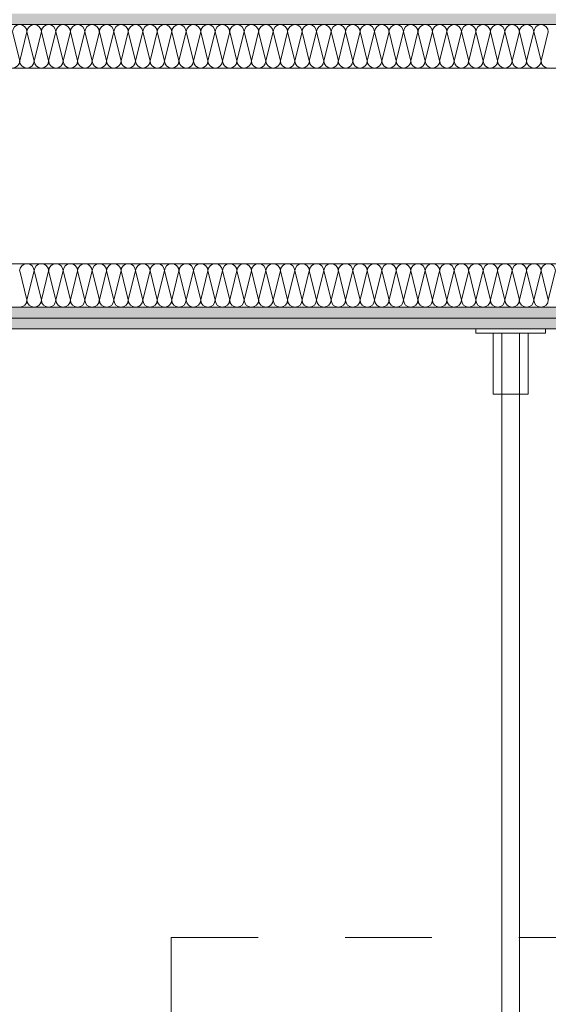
# Model space of a CAD drawing. Header units: metres. Extents: x -3.5 to 65.3, y -10.9 to 16.7.
# Tile 149 of 165: x 45.225 to 45.833, y 2.083 to 3.216. Entities that reach past the tile are written whole.
import ezdxf

# ---------------------------------------------------------------- set-up
doc = ezdxf.new("R2010")
doc.units = ezdxf.units.M
doc.header["$MEASUREMENT"] = 0
doc.linetypes.add('Strichlinie eng', pattern=[0.046, 0.03, -0.016])
doc.linetypes.add('STRICHPUNKT', pattern=[0.015, 0.0075, -0.00375, 0, -0.00375])
for name, color, linetype in [('102 - Bemaßung_ Beschriftung.Detail_ Ausschnitt', 7, 'Continuous'), ('606 - Struktur.Wand Innen Ausbau', 7, 'Continuous'), ('650 - Abdeckung.Fußboden Aufbau', 7, 'Continuous'), ('702 - Einrichtung.Möbel Sanitär', 7, 'Continuous'), ('802 - HKLSE.Sanitär', 7, 'Continuous')]:
    doc.layers.add(name, color=color, linetype=linetype)
doc.styles.add('ERSTELLTER_STIL_1', font='txt')
doc.dimstyles.new('ERSTELLTER_STIL__3', dxfattribs={"dimtxt": 0.04, "dimasz": 0.02128, "dimexe": 0.18, "dimexo": 0.0625, "dimgap": 0, "dimtad": 1, "dimtih": 1, "dimtoh": 1, "dimzin": 0, "dimdsep": 46, "dimtxsty": 'ERSTELLTER_STIL_1', "dimblk": 'ARROWHEAD_2', "dimblk1": 'ARROWHEAD_2', "dimblk2": 'ARROWHEAD_2', "dimcen": 0.09, "dimse1": 1, "dimse2": 1, "dimclrd": 7, "dimclre": 7, "dimclrt": 7, "dimazin": 0, "dimtfac": 1, "dimtdec": 4, "dimtmove": 0, "dimatfit": 3, "dimfxl": 1, "dimtolj": 1, "dimtzin": 0, "dimarcsym": 0})
pattern_1 = [(45, (0, 0), (-0.0070710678, 0.0070710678), [0, -0.01])]

# ---------------------------------------------------------------- blocks, each defined once
blk = doc.blocks.new('*X52')
at = {"layer": '606 - Struktur.Wand Innen Ausbau', "color": 7, "linetype": 'Continuous', "lineweight": 5}
for p, q in [((45.2333, 2.8933), (45.225, 2.9267)), ((45.2333, 2.8933), (45.2417, 2.9267)), ((45.25, 2.8933), (45.2417, 2.9267)), ((45.25, 2.8933), (45.2583, 2.9267)), ((45.2667, 2.8933), (45.2583, 2.9267)), ((45.2667, 2.8933), (45.275, 2.9267)), ((45.2833, 2.8933), (45.275, 2.9267)), ((45.2833, 2.8933), (45.2917, 2.9267)), ((45.3, 2.8933), (45.2917, 2.9267)), ((45.3, 2.8933), (45.3083, 2.9267)), ((45.3167, 2.8933), (45.3083, 2.9267)), ((45.3167, 2.8933), (45.325, 2.9267)), ((45.3333, 2.8933), (45.325, 2.9267)), ((45.3333, 2.8933), (45.3417, 2.9267)), ((45.35, 2.8933), (45.3417, 2.9267)), ((45.35, 2.8933), (45.3583, 2.9267)), ((45.3667, 2.8933), (45.3583, 2.9267)), ((45.3667, 2.8933), (45.375, 2.9267)), ((45.3833, 2.8933), (45.375, 2.9267)), ((45.3833, 2.8933), (45.3917, 2.9267)), ((45.4, 2.8933), (45.3917, 2.9267)), ((45.4, 2.8933), (45.4083, 2.9267)), ((45.4167, 2.8933), (45.4083, 2.9267)), ((45.4167, 2.8933), (45.425, 2.9267)), ((45.4333, 2.8933), (45.425, 2.9267)), ((45.4333, 2.8933), (45.4417, 2.9267)), ((45.45, 2.8933), (45.4417, 2.9267)), ((45.45, 2.8933), (45.4583, 2.9267)), ((45.4667, 2.8933), (45.4583, 2.9267)), ((45.4667, 2.8933), (45.475, 2.9267)), ((45.4833, 2.8933), (45.475, 2.9267)), ((45.4833, 2.8933), (45.4917, 2.9267)), ((45.5, 2.8933), (45.4917, 2.9267)), ((45.5, 2.8933), (45.5083, 2.9267)), ((45.5167, 2.8933), (45.5083, 2.9267)), ((45.5167, 2.8933), (45.525, 2.9267)), ((45.5333, 2.8933), (45.525, 2.9267)), ((45.5333, 2.8933), (45.5417, 2.9267)), ((45.55, 2.8933), (45.5417, 2.9267)), ((45.55, 2.8933), (45.5583, 2.9267)), ((45.5667, 2.8933), (45.5583, 2.9267)), ((45.5667, 2.8933), (45.575, 2.9267)), ((45.5833, 2.8933), (45.575, 2.9267)), ((45.5833, 2.8933), (45.5917, 2.9267)), ((45.6, 2.8933), (45.5917, 2.9267)), ((45.6, 2.8933), (45.6083, 2.9267)), ((45.6167, 2.8933), (45.6083, 2.9267)), ((45.6167, 2.8933), (45.625, 2.9267)), ((45.6333, 2.8933), (45.625, 2.9267)), ((45.6333, 2.8933), (45.6417, 2.9267)), ((45.65, 2.8933), (45.6417, 2.9267)), ((45.65, 2.8933), (45.6583, 2.9267)), ((45.6667, 2.8933), (45.6583, 2.9267)), ((45.6667, 2.8933), (45.675, 2.9267)), ((45.6833, 2.8933), (45.675, 2.9267)), ((45.6833, 2.8933), (45.6917, 2.9267)), ((45.7, 2.8933), (45.6917, 2.9267)), ((45.7, 2.8933), (45.7083, 2.9267)), ((45.7167, 2.8933), (45.7083, 2.9267)), ((45.7167, 2.8933), (45.725, 2.9267)), ((45.7333, 2.8933), (45.725, 2.9267)), ((45.7333, 2.8933), (45.7417, 2.9267)), ((45.75, 2.8933), (45.7417, 2.9267)), ((45.75, 2.8933), (45.7583, 2.9267)), ((45.7667, 2.8933), (45.7583, 2.9267)), ((45.7667, 2.8933), (45.775, 2.9267)), ((45.7833, 2.8933), (45.775, 2.9267)), ((45.7833, 2.8933), (45.7917, 2.9267)), ((45.8, 2.8933), (45.7917, 2.9267)), ((45.8, 2.8933), (45.8083, 2.9267)), ((45.8167, 2.8933), (45.8083, 2.9267)), ((45.8167, 2.8933), (45.825, 2.9267)), ((45.8333, 2.8933), (45.825, 2.9267)), ((45.8333, 2.8933), (45.8417, 2.9267))]:
    blk.add_line(p, q, dxfattribs=at)
for centre, start, end in [((45.2333, 2.9267), 90, 180), ((45.2333, 2.9267), 0, 90), ((45.25, 2.9267), 90, 180), ((45.25, 2.9267), 0, 90), ((45.2667, 2.9267), 90, 180), ((45.2667, 2.9267), 0, 90), ((45.2833, 2.9267), 90, 180), ((45.2833, 2.9267), 0, 90), ((45.3, 2.9267), 90, 180), ((45.3, 2.9267), 0, 90), ((45.3167, 2.9267), 90, 180), ((45.3167, 2.9267), 0, 90), ((45.3333, 2.9267), 90, 180), ((45.3333, 2.9267), 0, 90), ((45.35, 2.9267), 90, 180), ((45.35, 2.9267), 0, 90), ((45.3667, 2.9267), 90, 180), ((45.3667, 2.9267), 0, 90), ((45.3833, 2.9267), 90, 180), ((45.3833, 2.9267), 0, 90), ((45.4, 2.9267), 90, 180), ((45.4, 2.9267), 0, 90), ((45.4167, 2.9267), 90, 180), ((45.4167, 2.9267), 0, 90), ((45.4333, 2.9267), 90, 180), ((45.4333, 2.9267), 0, 90), ((45.45, 2.9267), 90, 180), ((45.45, 2.9267), 0, 90), ((45.4667, 2.9267), 90, 180), ((45.4667, 2.9267), 0, 90), ((45.4833, 2.9267), 90, 180), ((45.4833, 2.9267), 0, 90), ((45.5, 2.9267), 90, 180), ((45.5, 2.9267), 0, 90), ((45.5167, 2.9267), 90, 180), ((45.5167, 2.9267), 0, 90), ((45.5333, 2.9267), 90, 180), ((45.5333, 2.9267), 0, 90), ((45.55, 2.9267), 90, 180), ((45.55, 2.9267), 0, 90), ((45.5667, 2.9267), 90, 180), ((45.5667, 2.9267), 0, 90), ((45.5833, 2.9267), 90, 180), ((45.5833, 2.9267), 0, 90), ((45.6, 2.9267), 90, 180), ((45.6, 2.9267), 0, 90), ((45.6167, 2.9267), 90, 180), ((45.6167, 2.9267), 0, 90), ((45.6333, 2.9267), 90, 180), ((45.6333, 2.9267), 0, 90), ((45.65, 2.9267), 90, 180), ((45.65, 2.9267), 0, 90), ((45.6667, 2.9267), 90, 180), ((45.6667, 2.9267), 0, 90), ((45.6833, 2.9267), 90, 180), ((45.6833, 2.9267), 0, 90), ((45.7, 2.9267), 90, 180), ((45.7, 2.9267), 0, 90), ((45.7167, 2.9267), 90, 180), ((45.7167, 2.9267), 0, 90), ((45.7333, 2.9267), 90, 180), ((45.7333, 2.9267), 0, 90), ((45.75, 2.9267), 90, 180), ((45.75, 2.9267), 0, 90), ((45.7667, 2.9267), 90, 180), ((45.7667, 2.9267), 0, 90), ((45.7833, 2.9267), 90, 180), ((45.7833, 2.9267), 0, 90), ((45.8, 2.9267), 90, 180), ((45.8, 2.9267), 0, 90), ((45.8167, 2.9267), 90, 180), ((45.8167, 2.9267), 0, 90), ((45.8333, 2.9267), 90, 180), ((45.8333, 2.9267), 0, 90), ((45.225, 2.8933), 270, 0), ((45.2417, 2.8933), 180, 270), ((45.2417, 2.8933), 270, 0), ((45.2583, 2.8933), 180, 270), ((45.2583, 2.8933), 270, 0), ((45.275, 2.8933), 180, 270), ((45.275, 2.8933), 270, 0), ((45.2917, 2.8933), 180, 270), ((45.2917, 2.8933), 270, 0), ((45.3083, 2.8933), 180, 270), ((45.3083, 2.8933), 270, 0), ((45.325, 2.8933), 180, 270), ((45.325, 2.8933), 270, 0), ((45.3417, 2.8933), 180, 270), ((45.3417, 2.8933), 270, 0), ((45.3583, 2.8933), 180, 270), ((45.3583, 2.8933), 270, 0), ((45.375, 2.8933), 180, 270), ((45.375, 2.8933), 270, 0), ((45.3917, 2.8933), 180, 270), ((45.3917, 2.8933), 270, 0), ((45.4083, 2.8933), 180, 270), ((45.4083, 2.8933), 270, 0), ((45.425, 2.8933), 180, 270), ((45.425, 2.8933), 270, 0), ((45.4417, 2.8933), 180, 270), ((45.4417, 2.8933), 270, 0), ((45.4583, 2.8933), 180, 270), ((45.4583, 2.8933), 270, 0), ((45.475, 2.8933), 180, 270), ((45.475, 2.8933), 270, 0), ((45.4917, 2.8933), 180, 270), ((45.4917, 2.8933), 270, 0), ((45.5083, 2.8933), 180, 270), ((45.5083, 2.8933), 270, 0), ((45.525, 2.8933), 180, 270), ((45.525, 2.8933), 270, 0), ((45.5417, 2.8933), 180, 270), ((45.5417, 2.8933), 270, 0), ((45.5583, 2.8933), 180, 270), ((45.5583, 2.8933), 270, 0), ((45.575, 2.8933), 180, 270), ((45.575, 2.8933), 270, 0), ((45.5917, 2.8933), 180, 270), ((45.5917, 2.8933), 270, 0), ((45.6083, 2.8933), 180, 270), ((45.6083, 2.8933), 270, 0), ((45.625, 2.8933), 180, 270), ((45.625, 2.8933), 270, 0), ((45.6417, 2.8933), 180, 270), ((45.6417, 2.8933), 270, 0), ((45.6583, 2.8933), 180, 270), ((45.6583, 2.8933), 270, 0), ((45.675, 2.8933), 180, 270), ((45.675, 2.8933), 270, 0), ((45.6917, 2.8933), 180, 270), ((45.6917, 2.8933), 270, 0), ((45.7083, 2.8933), 180, 270), ((45.7083, 2.8933), 270, 0), ((45.725, 2.8933), 180, 270), ((45.725, 2.8933), 270, 0), ((45.7417, 2.8933), 180, 270), ((45.7417, 2.8933), 270, 0), ((45.7583, 2.8933), 180, 270), ((45.7583, 2.8933), 270, 0), ((45.775, 2.8933), 180, 270), ((45.775, 2.8933), 270, 0), ((45.7917, 2.8933), 180, 270), ((45.7917, 2.8933), 270, 0), ((45.8083, 2.8933), 180, 270), ((45.8083, 2.8933), 270, 0), ((45.825, 2.8933), 180, 270), ((45.825, 2.8933), 270, 0)]:
    blk.add_arc(centre, 0.00833, start, end, dxfattribs=at)
blk = doc.blocks.new('*X57')
at = {"layer": '606 - Struktur.Wand Innen Ausbau', "color": 7, "linetype": 'Continuous', "lineweight": 5}
for p, q in [((45.2167, 3.2017), (45.225, 3.1683)), ((45.2333, 3.2017), (45.225, 3.1683)), ((45.2333, 3.2017), (45.2417, 3.1683)), ((45.25, 3.2017), (45.2417, 3.1683)), ((45.25, 3.2017), (45.2583, 3.1683)), ((45.2667, 3.2017), (45.2583, 3.1683)), ((45.2667, 3.2017), (45.275, 3.1683)), ((45.2833, 3.2017), (45.275, 3.1683)), ((45.2833, 3.2017), (45.2917, 3.1683)), ((45.3, 3.2017), (45.2917, 3.1683)), ((45.3, 3.2017), (45.3083, 3.1683)), ((45.3167, 3.2017), (45.3083, 3.1683)), ((45.3167, 3.2017), (45.325, 3.1683)), ((45.3333, 3.2017), (45.325, 3.1683)), ((45.3333, 3.2017), (45.3417, 3.1683)), ((45.35, 3.2017), (45.3417, 3.1683)), ((45.35, 3.2017), (45.3583, 3.1683)), ((45.3667, 3.2017), (45.3583, 3.1683)), ((45.3667, 3.2017), (45.375, 3.1683)), ((45.3833, 3.2017), (45.375, 3.1683)), ((45.3833, 3.2017), (45.3917, 3.1683)), ((45.4, 3.2017), (45.3917, 3.1683)), ((45.4, 3.2017), (45.4083, 3.1683)), ((45.4167, 3.2017), (45.4083, 3.1683)), ((45.4167, 3.2017), (45.425, 3.1683)), ((45.4333, 3.2017), (45.425, 3.1683)), ((45.4333, 3.2017), (45.4417, 3.1683)), ((45.45, 3.2017), (45.4417, 3.1683)), ((45.45, 3.2017), (45.4583, 3.1683)), ((45.4667, 3.2017), (45.4583, 3.1683)), ((45.4667, 3.2017), (45.475, 3.1683)), ((45.4833, 3.2017), (45.475, 3.1683)), ((45.4833, 3.2017), (45.4917, 3.1683)), ((45.5, 3.2017), (45.4917, 3.1683)), ((45.5, 3.2017), (45.5083, 3.1683)), ((45.5167, 3.2017), (45.5083, 3.1683)), ((45.5167, 3.2017), (45.525, 3.1683)), ((45.5333, 3.2017), (45.525, 3.1683)), ((45.5333, 3.2017), (45.5417, 3.1683)), ((45.55, 3.2017), (45.5417, 3.1683)), ((45.55, 3.2017), (45.5583, 3.1683)), ((45.5667, 3.2017), (45.5583, 3.1683)), ((45.5667, 3.2017), (45.575, 3.1683)), ((45.5833, 3.2017), (45.575, 3.1683)), ((45.5833, 3.2017), (45.5917, 3.1683)), ((45.6, 3.2017), (45.5917, 3.1683)), ((45.6, 3.2017), (45.6083, 3.1683)), ((45.6167, 3.2017), (45.6083, 3.1683)), ((45.6167, 3.2017), (45.625, 3.1683)), ((45.6333, 3.2017), (45.625, 3.1683)), ((45.6333, 3.2017), (45.6417, 3.1683)), ((45.65, 3.2017), (45.6417, 3.1683)), ((45.65, 3.2017), (45.6583, 3.1683)), ((45.6667, 3.2017), (45.6583, 3.1683)), ((45.6667, 3.2017), (45.675, 3.1683)), ((45.6833, 3.2017), (45.675, 3.1683)), ((45.6833, 3.2017), (45.6917, 3.1683)), ((45.7, 3.2017), (45.6917, 3.1683)), ((45.7, 3.2017), (45.7083, 3.1683)), ((45.7167, 3.2017), (45.7083, 3.1683)), ((45.7167, 3.2017), (45.725, 3.1683)), ((45.7333, 3.2017), (45.725, 3.1683)), ((45.7333, 3.2017), (45.7417, 3.1683)), ((45.75, 3.2017), (45.7417, 3.1683)), ((45.75, 3.2017), (45.7583, 3.1683)), ((45.7667, 3.2017), (45.7583, 3.1683)), ((45.7667, 3.2017), (45.775, 3.1683)), ((45.7833, 3.2017), (45.775, 3.1683)), ((45.7833, 3.2017), (45.7917, 3.1683)), ((45.8, 3.2017), (45.7917, 3.1683)), ((45.8, 3.2017), (45.8083, 3.1683)), ((45.8167, 3.2017), (45.8083, 3.1683)), ((45.8167, 3.2017), (45.825, 3.1683)), ((45.8333, 3.2017), (45.825, 3.1683))]:
    blk.add_line(p, q, dxfattribs=at)
for centre, start, end in [((45.225, 3.2017), 90, 180), ((45.225, 3.2017), 0, 90), ((45.2417, 3.2017), 90, 180), ((45.2417, 3.2017), 0, 90), ((45.2583, 3.2017), 90, 180), ((45.2583, 3.2017), 0, 90), ((45.275, 3.2017), 90, 180), ((45.275, 3.2017), 0, 90), ((45.2917, 3.2017), 90, 180), ((45.2917, 3.2017), 0, 90), ((45.3083, 3.2017), 90, 180), ((45.3083, 3.2017), 0, 90), ((45.325, 3.2017), 90, 180), ((45.325, 3.2017), 0, 90), ((45.3417, 3.2017), 90, 180), ((45.3417, 3.2017), 0, 90), ((45.3583, 3.2017), 90, 180), ((45.3583, 3.2017), 0, 90), ((45.375, 3.2017), 90, 180), ((45.375, 3.2017), 0, 90), ((45.3917, 3.2017), 90, 180), ((45.3917, 3.2017), 0, 90), ((45.4083, 3.2017), 90, 180), ((45.4083, 3.2017), 0, 90), ((45.425, 3.2017), 90, 180), ((45.425, 3.2017), 0, 90), ((45.4417, 3.2017), 90, 180), ((45.4417, 3.2017), 0, 90), ((45.4583, 3.2017), 90, 180), ((45.4583, 3.2017), 0, 90), ((45.475, 3.2017), 90, 180), ((45.475, 3.2017), 0, 90), ((45.4917, 3.2017), 90, 180), ((45.4917, 3.2017), 0, 90), ((45.5083, 3.2017), 90, 180), ((45.5083, 3.2017), 0, 90), ((45.525, 3.2017), 90, 180), ((45.525, 3.2017), 0, 90), ((45.5417, 3.2017), 90, 180), ((45.5417, 3.2017), 0, 90), ((45.5583, 3.2017), 90, 180), ((45.5583, 3.2017), 0, 90), ((45.575, 3.2017), 90, 180), ((45.575, 3.2017), 0, 90), ((45.5917, 3.2017), 90, 180), ((45.5917, 3.2017), 0, 90), ((45.6083, 3.2017), 90, 180), ((45.6083, 3.2017), 0, 90), ((45.625, 3.2017), 90, 180), ((45.625, 3.2017), 0, 90), ((45.6417, 3.2017), 90, 180), ((45.6417, 3.2017), 0, 90), ((45.6583, 3.2017), 90, 180), ((45.6583, 3.2017), 0, 90), ((45.675, 3.2017), 90, 180), ((45.675, 3.2017), 0, 90), ((45.6917, 3.2017), 90, 180), ((45.6917, 3.2017), 0, 90), ((45.7083, 3.2017), 90, 180), ((45.7083, 3.2017), 0, 90), ((45.725, 3.2017), 90, 180), ((45.725, 3.2017), 0, 90), ((45.7417, 3.2017), 90, 180), ((45.7417, 3.2017), 0, 90), ((45.7583, 3.2017), 90, 180), ((45.7583, 3.2017), 0, 90), ((45.775, 3.2017), 90, 180), ((45.775, 3.2017), 0, 90), ((45.7917, 3.2017), 90, 180), ((45.7917, 3.2017), 0, 90), ((45.8083, 3.2017), 90, 180), ((45.8083, 3.2017), 0, 90), ((45.825, 3.2017), 90, 180), ((45.825, 3.2017), 0, 90), ((45.2167, 3.1683), 270, 0), ((45.2333, 3.1683), 180, 270), ((45.2333, 3.1683), 270, 0), ((45.25, 3.1683), 180, 270), ((45.25, 3.1683), 270, 0), ((45.2667, 3.1683), 180, 270), ((45.2667, 3.1683), 270, 0), ((45.2833, 3.1683), 180, 270), ((45.2833, 3.1683), 270, 0), ((45.3, 3.1683), 180, 270), ((45.3, 3.1683), 270, 0), ((45.3167, 3.1683), 180, 270), ((45.3167, 3.1683), 270, 0), ((45.3333, 3.1683), 180, 270), ((45.3333, 3.1683), 270, 0), ((45.35, 3.1683), 180, 270), ((45.35, 3.1683), 270, 0), ((45.3667, 3.1683), 180, 270), ((45.3667, 3.1683), 270, 0), ((45.3833, 3.1683), 180, 270), ((45.3833, 3.1683), 270, 0), ((45.4, 3.1683), 180, 270), ((45.4, 3.1683), 270, 0), ((45.4167, 3.1683), 180, 270), ((45.4167, 3.1683), 270, 0), ((45.4333, 3.1683), 180, 270), ((45.4333, 3.1683), 270, 0), ((45.45, 3.1683), 180, 270), ((45.45, 3.1683), 270, 0), ((45.4667, 3.1683), 180, 270), ((45.4667, 3.1683), 270, 0), ((45.4833, 3.1683), 180, 270), ((45.4833, 3.1683), 270, 0), ((45.5, 3.1683), 180, 270), ((45.5, 3.1683), 270, 0), ((45.5167, 3.1683), 180, 270), ((45.5167, 3.1683), 270, 0), ((45.5333, 3.1683), 180, 270), ((45.5333, 3.1683), 270, 0), ((45.55, 3.1683), 180, 270), ((45.55, 3.1683), 270, 0), ((45.5667, 3.1683), 180, 270), ((45.5667, 3.1683), 270, 0), ((45.5833, 3.1683), 180, 270), ((45.5833, 3.1683), 270, 0), ((45.6, 3.1683), 180, 270), ((45.6, 3.1683), 270, 0), ((45.6167, 3.1683), 180, 270), ((45.6167, 3.1683), 270, 0), ((45.6333, 3.1683), 180, 270), ((45.6333, 3.1683), 270, 0), ((45.65, 3.1683), 180, 270), ((45.65, 3.1683), 270, 0), ((45.6667, 3.1683), 180, 270), ((45.6667, 3.1683), 270, 0), ((45.6833, 3.1683), 180, 270), ((45.6833, 3.1683), 270, 0), ((45.7, 3.1683), 180, 270), ((45.7, 3.1683), 270, 0), ((45.7167, 3.1683), 180, 270), ((45.7167, 3.1683), 270, 0), ((45.7333, 3.1683), 180, 270), ((45.7333, 3.1683), 270, 0), ((45.75, 3.1683), 180, 270), ((45.75, 3.1683), 270, 0), ((45.7667, 3.1683), 180, 270), ((45.7667, 3.1683), 270, 0), ((45.7833, 3.1683), 180, 270), ((45.7833, 3.1683), 270, 0), ((45.8, 3.1683), 180, 270), ((45.8, 3.1683), 270, 0), ((45.8167, 3.1683), 180, 270), ((45.8167, 3.1683), 270, 0), ((45.8333, 3.1683), 180, 270)]:
    blk.add_arc(centre, 0.00833, start, end, dxfattribs=at)
blk = doc.blocks.new('*D436')
at = {"layer": '102 - Bemaßung_ Beschriftung.Detail_ Ausschnitt', "color": 7, "linetype": 'Continuous', "lineweight": 5}
for p, q in [((44.7981, -0.6986), (44.7819, -0.7266)), ((44.79, -0.7336), (44.79, -0.6916)), ((47.2981, -0.6986), (47.2819, -0.7266)), ((47.29, -0.7336), (47.29, -0.6916)), ((44.79, -0.7126), (47.29, -0.7126))]:
    blk.add_line(p, q, dxfattribs=at)
at = {"layer": '102 - Bemaßung_ Beschriftung.Detail_ Ausschnitt', "color": 7, "lineweight": 5, "insert": (45.9868, -0.7046), "char_height": 0.04, "attachment_point": 7, "style": 'ERSTELLTER_STIL_1'}
blk.add_mtext('\\A1;{\\pql;\\fArial|b0|i0|c0|p38;2,50}', dxfattribs=at)
blk = doc.blocks.new('ARROWHEAD_2')
at = {"color": 0, "linetype": 'Continuous', "lineweight": 0}
for p, q in [((-0.378, -0.655), (0.378, 0.655)), ((0, 0), (-1, 0))]:
    blk.add_line(p, q, dxfattribs=at)

msp = doc.modelspace()

# ---------------------------------------------------------------- hatches: boundary and pattern name
at = {"layer": '606 - Struktur.Wand Innen Ausbau', "linetype": 'Continuous', "lineweight": 0, "true_color": 0x000000}
h = msp.add_hatch(dxfattribs=at)
h.set_pattern_fill('Gips_0001', color=18, style=0, pattern_type=2)
h.set_pattern_definition(pattern_1)
h.paths.add_polyline_path([(44.565, 3.21), (47.29, 3.21), (47.29, 3.2225), (44.565, 3.2225)])
h = msp.add_hatch(dxfattribs=at)
h.set_pattern_fill('Gips_0001', color=18, style=0, pattern_type=2)
h.set_pattern_definition(pattern_1)
h.paths.add_polyline_path([(44.7775, 2.8725), (47.29, 2.8725), (47.29, 2.885), (44.7775, 2.885)])
h = msp.add_hatch(dxfattribs=at)
h.set_pattern_fill('Gips_0001', color=18, style=0, pattern_type=2)
h.set_pattern_definition(pattern_1)
h.paths.add_polyline_path([(44.79, 2.86), (47.29, 2.86), (47.29, 2.8725), (44.79, 2.8725)])

# ---------------------------------------------------------------- linework, layer by layer
at = {"layer": '606 - Struktur.Wand Innen Ausbau', "color": 7, "linetype": 'Continuous', "lineweight": 5}
for p, q in [((47.29, 3.21), (44.615, 3.21)), ((44.765, 2.885), (47.29, 2.885)), ((44.7775, 2.8725), (47.29, 2.8725))]:
    msp.add_line(p, q, dxfattribs=at)
at = {"layer": '606 - Struktur.Wand Innen Ausbau', "color": 7, "linetype": 'Continuous', "lineweight": 5, "flags": 128}
for points in [[(44.615, 3.16), (47.29, 3.16)], [(47.29, 2.935), (44.715, 2.935)], [(44.79, 2.86), (47.29, 2.86)]]:
    msp.add_lwpolyline(points, dxfattribs=at)
at = {"layer": '650 - Abdeckung.Fußboden Aufbau', "color": 7, "linetype": 'Continuous', "lineweight": 13, "flags": 128}
msp.add_lwpolyline([(44.79, 2.86), (44.79, 0.255), (47.17, 0.255), (47.17, 0.71), (47.29, 0.71), (47.29, 0.845), (47.44, 0.845), (47.44, 1.98), (47.29, 1.98), (47.29, 2.86)], close=True, dxfattribs=at)
at = {"layer": '702 - Einrichtung.Möbel Sanitär', "color": 7, "linetype": 'Continuous', "lineweight": 18, "flags": 128}
for points in [[(45.83, 2.855), (45.75, 2.855), (45.75, 2.86), (45.83, 2.86)], [(45.81, 2.855), (45.81, 2.785), (45.77, 2.785), (45.77, 2.855)]]:
    msp.add_lwpolyline(points, close=True, dxfattribs=at)
msp.add_lwpolyline([(45.8, 2.855), (45.78, 2.855), (45.78, 2.02, 1), (45.8, 2.02)], format="xyb", close=True, dxfattribs=at)
at = {"layer": '802 - HKLSE.Sanitär', "color": 30, "linetype": 'STRICHPUNKT', "lineweight": 18, "true_color": 0xff6e00}
msp.add_lwpolyline([(45.3994, 0.66), (46.8994, 0.66), (46.8994, 2.16), (45.3994, 2.16)], close=True, dxfattribs=at)
at = {"layer": '802 - HKLSE.Sanitär', "color": 30, "linetype": 'Strichlinie eng', "lineweight": 18, "true_color": 0xff6e00}
msp.add_circle((46.1658, 1.41), 0.75, dxfattribs=at)

# ---------------------------------------------------------------- block references
at = {"layer": '606 - Struktur.Wand Innen Ausbau', "color": 7, "lineweight": 18}
for name in ['*X57', '*X52']:
    msp.add_blockref(name, (0, 0), dxfattribs=at)

# ---------------------------------------------------------------- dimensions: what is measured, and where the dimension line sits
at = {"layer": '102 - Bemaßung_ Beschriftung.Detail_ Ausschnitt', "color": 7, "linetype": 'Continuous', "lineweight": 5}
dim = msp.add_linear_dim(base=(47.29, -0.7126), p1=(44.79, 0.255), p2=(47.29, 2.9357), dimstyle='ERSTELLTER_STIL__3', dxfattribs=at)
dim.commit()
dim.dimension.update_dxf_attribs({"geometry": '*D436', "text_midpoint": (46.0387, -0.6846), "dimtype": 160})

doc.saveas('drawing.dxf')
